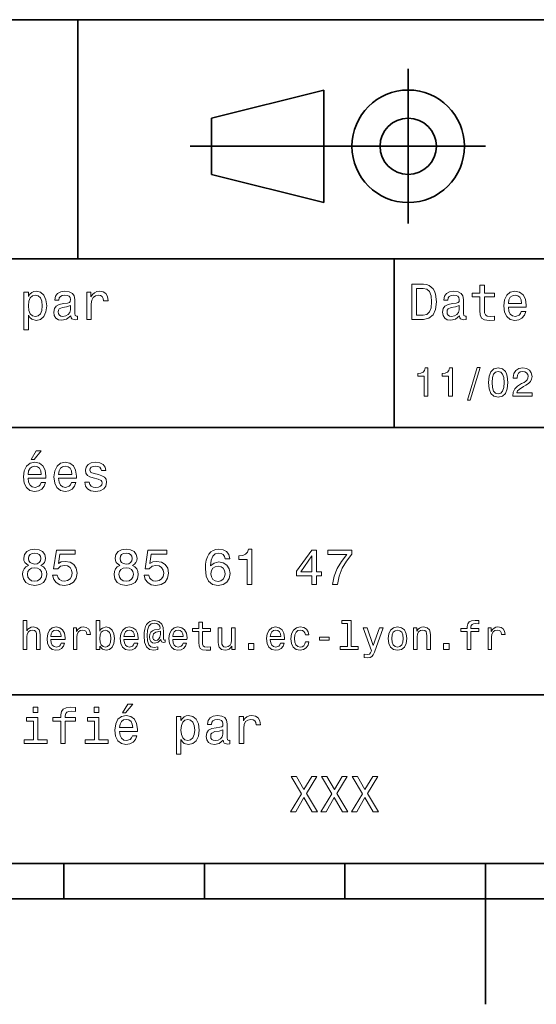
# Model space of a CAD drawing. Extents: x 0 to 297, y 0 to 210.
# Tile 3 of 8: x 115 to 152, y 0 to 70. Entities that reach past the tile are written whole.
import ezdxf

# ---------------------------------------------------------------- set-up
doc = ezdxf.new("R2010")
doc.units = 0

msp = doc.modelspace()

# ---------------------------------------------------------------- linework, layer by layer
at = {"color": 7, "lineweight": 35}
for p, q in [((97, 70), (287, 70)), ((127.5, 61), (148.5, 61)), ((97, 53), (162, 53)), ((97, 41), (162, 41)), ((97, 22), (162, 22)), ((10, 10), (287, 10)), ((97, 10), (287, 10)), ((98.5, 7.5), (198.5, 7.5))]:
    msp.add_line(p, q, dxfattribs=at)
at = {"color": 7, "lineweight": 35, "ltscale": 0.425}
msp.add_line((119.5, 53), (119.5, 70), dxfattribs=at)
at = {"color": 7, "lineweight": 35, "ltscale": 0.275}
msp.add_line((143, 55.5), (143, 66.5), dxfattribs=at)
at = {"color": 7, "lineweight": 35, "ltscale": 0.206155}
for p, q in [((129, 63), (137, 65)), ((137, 57), (129, 59))]:
    msp.add_line(p, q, dxfattribs=at)
at = {"color": 7, "lineweight": 35, "ltscale": 0.2}
msp.add_line((137, 65), (137, 57), dxfattribs=at)
at = {"color": 7, "lineweight": 35, "ltscale": 0.1}
msp.add_line((129, 59), (129, 63), dxfattribs=at)
at = {"color": 7, "lineweight": 35, "ltscale": 0.3}
msp.add_line((142, 41), (142, 53), dxfattribs=at)
at = {"color": 7, "lineweight": 35, "ltscale": 0.0625}
for p, q in [((118.5, 10), (118.5, 7.5)), ((128.5, 10), (128.5, 7.5)), ((138.5, 10), (138.5, 7.5))]:
    msp.add_line(p, q, dxfattribs=at)
at = {"color": 7, "lineweight": 35, "ltscale": 0.25}
msp.add_line((148.5, 10), (148.5, 0), dxfattribs=at)
at = {"color": 7, "lineweight": 13}
for points in [[(144.080688, 51.190563), (143.248566, 51.190563), (143.248566, 48.690563), (144.080688, 48.690563), (144.473343, 48.769814), (144.765137, 49.011169), (144.945251, 49.40382), (145.010086, 49.940563), (144.952454, 50.488113), (144.880402, 50.70425), (144.779541, 50.877163), (144.487747, 51.111313), (144.296829, 51.168949)], [(148.100861, 50.289986), (148.100861, 49.320965), (148.122482, 49.007565), (148.223343, 48.791428), (148.425079, 48.665348), (148.767288, 48.62212), (149.141937, 48.640129), (149.141937, 48.913906), (148.868149, 48.892292), (148.619598, 48.921112), (148.486313, 49.011169), (148.42868, 49.162464), (148.417862, 49.375), (148.417862, 50.289986), (149.141937, 50.289986), (149.141937, 50.560158), (148.417862, 50.560158), (148.417862, 51.125721), (148.100861, 51.125721), (148.100861, 50.560158), (147.553314, 50.560158), (147.553314, 50.289986)], [(115.986313, 50.326012), (115.986313, 50.625), (115.669312, 50.625), (115.669312, 47.941284), (115.986313, 47.941284), (115.986313, 48.98595), (116.097984, 48.816643), (116.22406, 48.704971), (116.541069, 48.62212), (116.843658, 48.690563), (117.081413, 48.895893), (117.236313, 49.2201), (117.293945, 49.659584), (117.236313, 50.095463), (117.081413, 50.41967), (116.843658, 50.621399), (116.541069, 50.693443), (116.368156, 50.671829), (116.220459, 50.603386), (116.094383, 50.488113)], [(116.48703, 48.9067), (116.274498, 48.953533), (116.119598, 49.097622), (116.022339, 49.331772), (115.989914, 49.659584), (116.022339, 49.983791), (116.119598, 50.217941), (116.274498, 50.358429), (116.48703, 50.408863), (116.681557, 50.358429), (116.836456, 50.21434), (116.933716, 49.98019), (116.969742, 49.659584), (116.933716, 49.335377), (116.836456, 49.097622), (116.681557, 48.953533)], [(119.005043, 48.942726), (119.005043, 48.931919), (119.023056, 48.809441), (119.077087, 48.722984), (119.304031, 48.654541), (119.480545, 48.683357), (119.480545, 48.928314), (119.4049, 48.917507), (119.304031, 48.96434), (119.286026, 49.108429), (119.286026, 50.109871), (119.242798, 50.365635), (119.116714, 50.54575), (118.896973, 50.65382), (118.587173, 50.693443), (118.284584, 50.650219), (118.061241, 50.52774), (117.920746, 50.336815), (117.873917, 50.084656), (117.873917, 50.063042), (118.158501, 50.063042), (118.183716, 50.21434), (118.26297, 50.322407), (118.392654, 50.387249), (118.57637, 50.412464), (118.752884, 50.394455), (118.878967, 50.34042), (118.954613, 50.246758), (118.979828, 50.117077), (118.965416, 49.965778), (118.907784, 49.890129), (118.763687, 49.854107), (118.493515, 49.825291), (118.183716, 49.760448), (117.963974, 49.645176), (117.834297, 49.465057), (117.79467, 49.19849), (117.830688, 48.960735), (117.942368, 48.784222), (118.122482, 48.67255), (118.37104, 48.632927), (118.706055, 48.708576)], [(120.143372, 48.690563), (120.460373, 48.690563), (120.460373, 49.796471), (120.492798, 50.063042), (120.590057, 50.253963), (120.748558, 50.369236), (120.961098, 50.408863), (121.119598, 50.383648), (121.238472, 50.3116), (121.310516, 50.189121), (121.335739, 50.023415), (121.656342, 50.023415), (121.613113, 50.315205), (121.49424, 50.524136), (121.296112, 50.650219), (121.02594, 50.693443), (120.842224, 50.664627), (120.683716, 50.592579), (120.543228, 50.4701), (120.431557, 50.304398), (120.431557, 50.625), (120.143372, 50.625)], [(144.055481, 50.891571), (144.329254, 50.837536), (144.516571, 50.671829), (144.628235, 50.376442), (144.664261, 49.940563), (144.624634, 49.519093), (144.51297, 49.223705), (144.322052, 49.047192), (144.055481, 48.989555), (143.583572, 48.989555), (143.583572, 50.891571)], [(146.656342, 48.942726), (146.656342, 48.931919), (146.674347, 48.809441), (146.728394, 48.722984), (146.955338, 48.654541), (147.131851, 48.683357), (147.131851, 48.928314), (147.056198, 48.917507), (146.955338, 48.96434), (146.937317, 49.108429), (146.937317, 50.109871), (146.894089, 50.365635), (146.768005, 50.54575), (146.548264, 50.65382), (146.23848, 50.693443), (145.935883, 50.650219), (145.71254, 50.52774), (145.572052, 50.336815), (145.525223, 50.084656), (145.525223, 50.063042), (145.809799, 50.063042), (145.835022, 50.21434), (145.914261, 50.322407), (146.043945, 50.387249), (146.227661, 50.412464), (146.404175, 50.394455), (146.530258, 50.34042), (146.605911, 50.246758), (146.631119, 50.117077), (146.616714, 49.965778), (146.559082, 49.890129), (146.414978, 49.854107), (146.144806, 49.825291), (145.835022, 49.760448), (145.61528, 49.645176), (145.485596, 49.465057), (145.445969, 49.19849), (145.481995, 48.960735), (145.593658, 48.784222), (145.773773, 48.67255), (146.022339, 48.632927), (146.357346, 48.708576)], [(150.121765, 49.565922), (151.389771, 49.565922), (151.393372, 49.713619), (151.335739, 50.127884), (151.177231, 50.437683), (150.925079, 50.625), (150.590057, 50.693443), (150.262253, 50.621399), (150.010086, 50.41967), (149.847977, 50.091862), (149.790344, 49.659584), (149.844376, 49.216499), (150.006485, 48.892292), (150.255051, 48.690563), (150.579254, 48.62212), (150.860229, 48.668949), (151.090775, 48.791428), (151.260086, 48.98595), (151.357346, 49.245319), (151.043945, 49.245319), (150.979111, 49.101227), (150.885452, 48.993156), (150.618881, 48.9067), (150.413544, 48.946327), (150.258652, 49.072407), (150.157776, 49.27774), (150.121765, 49.555115)], [(150.121765, 49.832493), (150.161377, 50.081055), (150.258652, 50.264771), (150.406342, 50.376442), (150.600861, 50.416069), (150.791794, 50.376442), (150.939484, 50.264771), (151.029541, 50.081055), (151.061966, 49.832493)], [(118.969025, 49.367798), (118.925797, 49.180477), (118.810516, 49.036385), (118.637611, 48.942726), (118.425072, 48.910305), (118.288185, 48.928314), (118.190926, 48.98595), (118.129684, 49.086815), (118.111671, 49.227306), (118.126083, 49.353386), (118.183716, 49.443443), (118.414268, 49.544312), (118.706055, 49.587536), (118.969025, 49.673992)], [(146.620316, 49.367798), (146.577087, 49.180477), (146.461823, 49.036385), (146.28891, 48.942726), (146.07637, 48.910305), (145.939484, 48.928314), (145.842224, 48.98595), (145.780975, 49.086815), (145.76297, 49.227306), (145.777374, 49.353386), (145.835022, 49.443443), (146.065567, 49.544312), (146.357346, 49.587536), (146.620316, 49.673992)], [(144.14122, 43.224785), (144.403458, 43.224785), (144.403458, 45.239193), (144.207504, 45.239193), (144.155624, 45.0634), (144.05188, 44.945248), (143.893372, 44.876083), (143.674362, 44.853027), (143.674362, 44.648415), (144.14122, 44.648415)], [(145.876083, 43.224785), (146.138336, 43.224785), (146.138336, 45.239193), (145.942368, 45.239193), (145.890488, 45.0634), (145.786743, 44.945248), (145.62825, 44.876083), (145.409225, 44.853027), (145.409225, 44.648415), (145.876083, 44.648415)], [(147.213257, 42.956772), (147.412109, 42.956772), (148.109512, 45.279541), (147.907791, 45.279541)], [(148.703171, 44.201729), (148.746399, 43.749279), (148.881851, 43.426514), (149.097992, 43.230549), (149.397705, 43.167149), (149.694534, 43.230549), (149.910675, 43.426514), (150.043228, 43.749279), (150.08934, 44.201729), (150.043228, 44.651299), (149.98848, 44.829971), (149.910675, 44.976948), (149.694534, 45.172913), (149.397705, 45.239193), (149.097992, 45.172913), (148.881851, 44.974064), (148.746399, 44.651299)], [(148.979828, 44.201729), (149.002884, 44.550434), (149.074936, 44.801155), (149.20462, 44.948128), (149.397705, 45), (149.587906, 44.948128), (149.71759, 44.801155), (149.789627, 44.550434), (149.812683, 44.201729), (149.789627, 43.850143), (149.71759, 43.599426), (149.587906, 43.45245), (149.397705, 43.403458), (149.20462, 43.45245), (149.074936, 43.599426), (149.002884, 43.850143)], [(150.429398, 43.224785), (151.804047, 43.224785), (151.804047, 43.472622), (150.71759, 43.472622), (150.778107, 43.60807), (150.881851, 43.720463), (151.201736, 43.925072), (151.371765, 44.011528), (151.561966, 44.135448), (151.697418, 44.279541), (151.775223, 44.44957), (151.804047, 44.642651), (151.755051, 44.884727), (151.619598, 45.074928), (151.412109, 45.195965), (151.144104, 45.239193), (150.867447, 45.190201), (150.657059, 45.054756), (150.521622, 44.838619), (150.47551, 44.553314), (150.47551, 44.51297), (150.737762, 44.51297), (150.737762, 44.536022), (150.763687, 44.731991), (150.841507, 44.876083), (150.965424, 44.9683), (151.129684, 45), (151.296829, 44.971184), (151.420746, 44.899136), (151.50145, 44.786743), (151.530258, 44.645535), (151.510086, 44.51297), (151.455338, 44.400578), (151.363113, 44.302593), (151.236313, 44.216141), (151.066284, 44.12392), (150.783859, 43.945248), (150.585022, 43.755043), (150.466858, 43.524498), (150.429398, 43.233429)], [(116.184441, 38.728386), (116.396973, 38.728386), (116.897697, 39.340778), (116.54467, 39.340778)], [(115.964699, 37.406338), (117.232712, 37.406338), (117.236313, 37.554035), (117.178673, 37.9683), (117.020172, 38.278099), (116.768013, 38.465416), (116.432999, 38.533859), (116.105186, 38.461815), (115.853027, 38.260086), (115.690918, 37.932278), (115.633286, 37.5), (115.687317, 37.056915), (115.849426, 36.732708), (116.097984, 36.530979), (116.422188, 36.462536), (116.703171, 36.509365), (116.933716, 36.631844), (117.103027, 36.826366), (117.200287, 37.085735), (116.886887, 37.085735), (116.822044, 36.941643), (116.728386, 36.833572), (116.461815, 36.747116), (116.256485, 36.786743), (116.101585, 36.912823), (116.000717, 37.118156), (115.964699, 37.395531)], [(118.133286, 37.406338), (119.401299, 37.406338), (119.4049, 37.554035), (119.34726, 37.9683), (119.188766, 38.278099), (118.9366, 38.465416), (118.601585, 38.533859), (118.273773, 38.461815), (118.021614, 38.260086), (117.859512, 37.932278), (117.801872, 37.5), (117.855911, 37.056915), (118.018013, 36.732708), (118.266571, 36.530979), (118.590775, 36.462536), (118.871758, 36.509365), (119.10231, 36.631844), (119.271614, 36.826366), (119.368881, 37.085735), (119.055481, 37.085735), (118.990631, 36.941643), (118.896973, 36.833572), (118.630402, 36.747116), (118.425072, 36.786743), (118.270172, 36.912823), (118.169312, 37.118156), (118.133286, 37.395531)], [(120.971901, 37.658501), (120.66571, 37.730545), (120.438766, 37.8134), (120.363113, 37.982708), (120.384727, 38.101585), (120.460373, 38.188038), (120.582855, 38.242073), (120.759369, 38.263687), (120.92868, 38.242073), (121.061966, 38.177231), (121.148415, 38.079971), (121.184441, 37.950287), (121.49424, 37.950287), (121.49424, 37.957493), (121.440201, 38.191643), (121.292511, 38.375359), (121.061966, 38.490635), (120.759369, 38.533859), (120.453171, 38.490635), (120.229828, 38.371758), (120.08934, 38.195244), (120.046112, 37.971901), (120.078529, 37.755764), (120.179398, 37.604465), (120.3451, 37.496399), (120.586456, 37.42075), (120.939484, 37.334293), (121.155624, 37.244236), (121.213257, 37.172188), (121.234871, 37.064121), (121.202454, 36.930836), (121.115997, 36.829971), (120.97551, 36.765129), (120.788185, 36.743515), (120.590057, 36.765129), (120.445969, 36.840778), (120.348709, 36.963257), (120.309082, 37.132565), (120.002884, 37.132565), (120.053314, 36.844379), (120.201012, 36.635445), (120.435158, 36.509365), (120.759369, 36.462536), (121.097984, 36.509365), (121.346542, 36.635445), (121.497841, 36.837173), (121.551872, 37.100143), (121.512253, 37.327087), (121.400574, 37.481987), (121.216858, 37.582851)], [(115.964699, 37.672909), (116.004318, 37.921471), (116.101585, 38.105186), (116.249283, 38.216858), (116.443802, 38.256485), (116.634727, 38.216858), (116.782425, 38.105186), (116.872482, 37.921471), (116.9049, 37.672909)], [(118.133286, 37.672909), (118.172913, 37.921471), (118.270172, 38.105186), (118.41787, 38.216858), (118.612396, 38.256485), (118.803314, 38.216858), (118.951012, 38.105186), (119.041069, 37.921471), (119.073486, 37.672909)], [(115.986313, 31.197405), (115.802597, 31.09654), (115.676514, 30.956051), (115.59726, 30.779539), (115.572044, 30.567001), (115.629684, 30.246397), (115.795387, 29.997837), (116.065559, 29.839336), (116.432999, 29.778097), (116.796829, 29.839336), (117.067001, 29.997837), (117.232712, 30.246397), (117.293945, 30.567001), (117.265129, 30.779539), (117.189484, 30.956051), (117.059799, 31.09654), (116.879684, 31.197405), (117.023773, 31.283861), (117.124641, 31.402737), (117.185883, 31.546829), (117.207489, 31.723343), (117.149857, 31.979107), (116.998558, 32.184437), (116.753601, 32.317722), (116.432999, 32.368156), (116.108788, 32.317722), (115.863831, 32.184437), (115.708939, 31.979107), (115.6549, 31.723343), (115.672913, 31.546829), (115.734146, 31.402737)], [(117.708214, 30.502161), (117.78746, 30.206772), (117.963974, 29.976225), (118.223343, 29.832132), (118.554756, 29.778097), (118.918587, 29.842939), (119.203171, 30.019451), (119.383286, 30.300432), (119.451729, 30.660662), (119.390488, 30.995676), (119.217583, 31.258644), (118.947403, 31.427954), (118.597984, 31.489193), (118.327812, 31.445965), (118.118881, 31.327089), (118.219742, 32.000721), (119.314842, 32.000721), (119.314842, 32.296108), (117.978386, 32.296108), (117.780258, 30.970461), (118.068443, 30.970461), (118.277374, 31.139769), (118.543945, 31.201008), (118.774498, 31.161383), (118.951012, 31.046108), (119.062683, 30.869596), (119.10231, 30.642651), (119.062683, 30.415705), (118.947403, 30.239193), (118.770897, 30.127522), (118.543945, 30.087896), (118.353027, 30.113111), (118.20533, 30.195965), (118.09726, 30.325647), (118.043228, 30.502161)], [(122.492081, 31.197405), (122.308357, 31.09654), (122.182281, 30.956051), (122.103027, 30.779539), (122.077812, 30.567001), (122.135452, 30.246397), (122.301155, 29.997837), (122.571327, 29.839336), (122.938766, 29.778097), (123.302597, 29.839336), (123.572769, 29.997837), (123.73848, 30.246397), (123.799713, 30.567001), (123.770897, 30.779539), (123.695251, 30.956051), (123.565567, 31.09654), (123.385452, 31.197405), (123.529541, 31.283861), (123.630402, 31.402737), (123.691643, 31.546829), (123.713257, 31.723343), (123.655624, 31.979107), (123.504326, 32.184437), (123.259369, 32.317722), (122.938766, 32.368156), (122.614555, 32.317722), (122.369598, 32.184437), (122.214699, 31.979107), (122.160667, 31.723343), (122.17868, 31.546829), (122.239914, 31.402737)], [(124.213982, 30.502161), (124.293228, 30.206772), (124.469742, 29.976225), (124.729111, 29.832132), (125.060524, 29.778097), (125.424355, 29.842939), (125.708939, 30.019451), (125.889053, 30.300432), (125.957497, 30.660662), (125.896255, 30.995676), (125.723343, 31.258644), (125.453171, 31.427954), (125.103752, 31.489193), (124.833572, 31.445965), (124.624641, 31.327089), (124.72551, 32.000721), (125.82061, 32.000721), (125.82061, 32.296108), (124.484154, 32.296108), (124.286026, 30.970461), (124.574211, 30.970461), (124.783142, 31.139769), (125.049713, 31.201008), (125.280258, 31.161383), (125.456772, 31.046108), (125.568451, 30.869596), (125.60807, 30.642651), (125.568451, 30.415705), (125.453171, 30.239193), (125.276657, 30.127522), (125.049713, 30.087896), (124.858795, 30.113111), (124.711098, 30.195965), (124.603027, 30.325647), (124.548996, 30.502161)], [(130.309082, 31.676512), (130.240631, 31.9683), (130.082138, 32.184437), (129.837189, 32.321323), (129.520172, 32.368156), (129.307648, 32.342937), (129.123932, 32.274494), (128.961823, 32.162823), (128.824936, 32.004322), (128.716858, 31.806194), (128.637619, 31.56484), (128.587189, 31.280258), (128.572769, 30.959654), (128.630402, 30.448126), (128.806915, 30.077089), (129.091507, 29.853746), (129.48056, 29.778097), (129.829971, 29.842939), (130.096542, 30.012247), (130.269455, 30.278818), (130.330688, 30.617435), (130.269455, 30.959654), (130.10376, 31.222622), (129.847992, 31.388329), (129.530991, 31.445965), (129.188766, 31.373919), (128.932999, 31.168587), (128.98703, 31.56484), (129.10231, 31.849422), (129.278824, 32.01873), (129.523773, 32.076366), (129.703888, 32.04755), (129.84079, 31.971901), (129.930847, 31.845821), (129.977676, 31.676512)], [(131.548279, 29.850143), (131.876083, 29.850143), (131.876083, 32.368156), (131.631134, 32.368156), (131.566284, 32.148415), (131.4366, 32.000721), (131.23848, 31.914265), (130.964706, 31.885447), (130.964706, 31.629683), (131.548279, 31.629683)], [(136.148422, 29.850143), (136.472626, 29.850143), (136.472626, 30.46974), (136.829254, 30.46974), (136.829254, 30.757925), (136.472626, 30.757925), (136.472626, 32.296108), (136.144821, 32.296108), (135.049713, 30.786743), (135.049713, 30.46974), (136.148422, 30.46974)], [(137.618164, 29.850143), (137.981995, 29.850143), (138.100861, 30.444523), (138.309799, 30.999279), (138.605194, 31.514408), (138.990631, 31.997118), (138.990631, 32.296108), (137.27594, 32.296108), (137.27594, 31.9683), (138.644806, 31.9683), (138.248566, 31.481987), (137.94957, 30.974062), (137.740631, 30.433718)], [(115.997116, 31.694523), (116.02594, 31.853025), (116.112396, 31.975504), (116.249283, 32.051151), (116.432999, 32.079971), (116.613113, 32.051151), (116.75, 31.975504), (116.836456, 31.853025), (116.868874, 31.694523), (116.836456, 31.532419), (116.75, 31.40634), (116.613113, 31.323486), (116.432999, 31.298271), (116.249283, 31.327089), (116.112396, 31.40634), (116.02594, 31.532419)], [(122.502884, 31.694523), (122.5317, 31.853025), (122.618156, 31.975504), (122.755043, 32.051151), (122.938766, 32.079971), (123.118881, 32.051151), (123.255768, 31.975504), (123.342224, 31.853025), (123.374641, 31.694523), (123.342224, 31.532419), (123.255768, 31.40634), (123.118881, 31.323486), (122.938766, 31.298271), (122.755043, 31.327089), (122.618156, 31.40634), (122.5317, 31.532419)], [(135.35231, 30.757925), (136.148422, 31.878241), (136.148422, 30.757925)], [(115.91787, 30.574207), (115.950287, 30.765129), (116.054756, 30.909222), (116.216858, 31.002882), (116.432999, 31.035301), (116.645531, 31.002882), (116.807632, 30.909222), (116.912102, 30.765129), (116.948128, 30.574207), (116.912102, 30.368876), (116.807632, 30.213976), (116.645531, 30.113111), (116.432999, 30.08069), (116.216858, 30.113111), (116.054756, 30.213976), (115.950287, 30.368876)], [(122.42363, 30.574207), (122.456055, 30.765129), (122.560524, 30.909222), (122.722626, 31.002882), (122.938766, 31.035301), (123.151299, 31.002882), (123.3134, 30.909222), (123.41787, 30.765129), (123.453896, 30.574207), (123.41787, 30.368876), (123.3134, 30.213976), (123.151299, 30.113111), (122.938766, 30.08069), (122.722626, 30.113111), (122.560524, 30.213976), (122.456055, 30.368876)], [(129.981277, 30.613832), (129.94165, 30.386887), (129.84079, 30.213976), (129.67868, 30.098703), (129.476944, 30.062679), (129.26442, 30.098703), (129.10231, 30.210375), (128.997849, 30.383286), (128.965424, 30.610229), (129.00145, 30.833572), (129.10231, 31.002882), (129.268021, 31.11095), (129.491364, 31.150576), (129.685883, 31.11095), (129.84079, 31.006483), (129.94165, 30.837175)], [(115.619598, 25.224785), (115.873199, 25.224785), (115.873199, 26.118156), (115.899132, 26.322767), (115.982712, 26.472624), (116.112389, 26.564842), (116.285301, 26.599424), (116.42363, 26.570606), (116.510086, 26.492796), (116.553314, 26.363113), (116.567719, 26.190203), (116.567719, 25.224785), (116.82132, 25.224785), (116.82132, 26.242077), (116.809799, 26.446688), (116.757919, 26.616716), (116.587891, 26.772335), (116.322769, 26.827091), (116.178673, 26.806917), (116.054756, 26.752163), (115.951004, 26.665707), (115.873199, 26.547552), (115.873199, 27.293949), (115.619598, 27.293949)], [(117.57637, 25.925074), (118.590775, 25.925074), (118.593658, 26.043228), (118.547546, 26.374641), (118.420746, 26.622478), (118.219017, 26.772335), (117.951004, 26.827091), (117.688759, 26.769453), (117.48703, 26.60807), (117.357346, 26.345821), (117.311234, 26), (117.354462, 25.645535), (117.484146, 25.386168), (117.682999, 25.224785), (117.94236, 25.170031), (118.167145, 25.207495), (118.351585, 25.305477), (118.48703, 25.461096), (118.564842, 25.668589), (118.314117, 25.668589), (118.262245, 25.553314), (118.187317, 25.46686), (117.97406, 25.397696), (117.809799, 25.429396), (117.685883, 25.53026), (117.605186, 25.694525), (117.57637, 25.916428)], [(117.57637, 26.138329), (117.60807, 26.337177), (117.685883, 26.48415), (117.804031, 26.573488), (117.959656, 26.605188), (118.112389, 26.573488), (118.230545, 26.48415), (118.302597, 26.337177), (118.328529, 26.138329)], [(119.184433, 25.224785), (119.438042, 25.224785), (119.438042, 26.10951), (119.463974, 26.322767), (119.541786, 26.475506), (119.668587, 26.567724), (119.838615, 26.599424), (119.965416, 26.579252), (120.060516, 26.521614), (120.118156, 26.423632), (120.138329, 26.291067), (120.394814, 26.291067), (120.360229, 26.524496), (120.265129, 26.691643), (120.106628, 26.792507), (119.890488, 26.827091), (119.743515, 26.804035), (119.616714, 26.746399), (119.504318, 26.648417), (119.414986, 26.515852), (119.414986, 26.772335), (119.184433, 26.772335)], [(121.0634, 25.463978), (121.250717, 25.242075), (121.507202, 25.170031), (121.749283, 25.224785), (121.942368, 25.38905), (122.0634, 25.651299), (122.109512, 26), (122.0634, 26.348703), (121.939484, 26.60807), (121.749283, 26.769453), (121.507202, 26.827091), (121.253601, 26.752163), (121.149857, 26.659943), (121.0634, 26.536024), (121.0634, 27.293949), (120.809799, 27.293949), (120.809799, 25.224785), (121.0634, 25.224785)], [(122.780983, 25.925074), (123.795387, 25.925074), (123.798271, 26.043228), (123.752167, 26.374641), (123.625359, 26.622478), (123.42363, 26.772335), (123.155624, 26.827091), (122.893372, 26.769453), (122.691643, 26.60807), (122.561958, 26.345821), (122.515854, 26), (122.559082, 25.645535), (122.688759, 25.386168), (122.887611, 25.224785), (123.146973, 25.170031), (123.371758, 25.207495), (123.556198, 25.305477), (123.691643, 25.461096), (123.769455, 25.668589), (123.51873, 25.668589), (123.466858, 25.553314), (123.39193, 25.46686), (123.178673, 25.397696), (123.014412, 25.429396), (122.890488, 25.53026), (122.809799, 25.694525), (122.780983, 25.916428)], [(122.780983, 26.138329), (122.812683, 26.337177), (122.890488, 26.48415), (123.008644, 26.573488), (123.164268, 26.605188), (123.317001, 26.573488), (123.435158, 26.48415), (123.507202, 26.337177), (123.533142, 26.138329)], [(125.708939, 25.734871), (125.708939, 25.902018), (125.662827, 25.893373), (125.60807, 25.913546), (125.590782, 25.974064), (125.590782, 26.446688), (125.567726, 26.780981), (125.47551, 27.02882), (125.259369, 27.213257), (124.956772, 27.279539), (124.780983, 27.262249), (124.631126, 27.210375), (124.501442, 27.12392), (124.397697, 27.002882), (124.317001, 26.850145), (124.259369, 26.662825), (124.224785, 26.438042), (124.213257, 26.184439), (124.253601, 25.737753), (124.383286, 25.42075), (124.599426, 25.230549), (124.907784, 25.170031), (125.190201, 25.216139), (125.190201, 25.406342), (124.942368, 25.360231), (124.703171, 25.409224), (124.54467, 25.567724), (124.458214, 25.835735), (124.432281, 26.224785), (124.461098, 26.605188), (124.559082, 26.876081), (124.717583, 27.040346), (124.948128, 27.095102), (125.123917, 27.063402), (125.253601, 26.988474), (125.334297, 26.876081), (125.363113, 26.746399), (125.331413, 26.682999), (125.244957, 26.654179), (124.96254, 26.610952), (124.806915, 26.547552), (124.694527, 26.449568), (124.628242, 26.314121), (124.60807, 26.135448), (124.634003, 25.942364), (124.706055, 25.798271), (124.824211, 25.708935), (124.979828, 25.680117), (125.207497, 25.740635), (125.400574, 25.930836), (125.400574, 25.913546), (125.446686, 25.760807), (125.605186, 25.714699)], [(126.250725, 25.925074), (127.265129, 25.925074), (127.268013, 26.043228), (127.221909, 26.374641), (127.0951, 26.622478), (126.893372, 26.772335), (126.625366, 26.827091), (126.363113, 26.769453), (126.161385, 26.60807), (126.0317, 26.345821), (125.985596, 26), (126.028824, 25.645535), (126.158501, 25.386168), (126.357353, 25.224785), (126.616714, 25.170031), (126.841499, 25.207495), (127.02594, 25.305477), (127.161385, 25.461096), (127.239197, 25.668589), (126.988472, 25.668589), (126.9366, 25.553314), (126.861671, 25.46686), (126.648415, 25.397696), (126.484154, 25.429396), (126.360229, 25.53026), (126.279541, 25.694525), (126.250725, 25.916428)], [(126.250725, 26.138329), (126.282425, 26.337177), (126.360229, 26.48415), (126.478386, 26.573488), (126.63401, 26.605188), (126.786743, 26.573488), (126.9049, 26.48415), (126.976944, 26.337177), (127.002884, 26.138329)], [(128.103745, 26.504324), (128.103745, 25.729107), (128.121033, 25.478388), (128.201736, 25.305477), (128.363113, 25.204613), (128.636887, 25.170031), (128.9366, 25.184439), (128.9366, 25.40346), (128.717575, 25.386168), (128.518738, 25.409224), (128.412109, 25.48127), (128.365997, 25.602306), (128.357346, 25.772335), (128.357346, 26.504324), (128.9366, 26.504324), (128.9366, 26.720463), (128.357346, 26.720463), (128.357346, 27.172913), (128.103745, 27.172913), (128.103745, 26.720463), (127.66571, 26.720463), (127.66571, 26.504324)], [(130.69165, 26.772335), (130.438049, 26.772335), (130.438049, 25.878963), (130.409225, 25.671471), (130.325653, 25.521614), (130.195969, 25.429396), (130.02594, 25.400578), (129.890488, 25.423632), (129.804031, 25.492796), (129.755051, 25.610952), (129.743515, 25.778099), (129.743515, 26.772335), (129.489914, 26.772335), (129.489914, 25.755045), (129.498566, 25.550434), (129.553314, 25.380404), (129.720459, 25.224785), (129.98848, 25.170031), (130.132568, 25.190203), (130.256485, 25.242075), (130.363113, 25.331413), (130.44957, 25.461096), (130.44957, 25.224785), (130.69165, 25.224785)], [(133.190201, 25.925074), (134.20462, 25.925074), (134.207489, 26.043228), (134.161392, 26.374641), (134.034592, 26.622478), (133.832855, 26.772335), (133.56485, 26.827091), (133.302597, 26.769453), (133.100861, 26.60807), (132.971191, 26.345821), (132.925079, 26), (132.968307, 25.645535), (133.097992, 25.386168), (133.296829, 25.224785), (133.556198, 25.170031), (133.780975, 25.207495), (133.965424, 25.305477), (134.100861, 25.461096), (134.17868, 25.668589), (133.927963, 25.668589), (133.876083, 25.553314), (133.801147, 25.46686), (133.587906, 25.397696), (133.42363, 25.429396), (133.299713, 25.53026), (133.219025, 25.694525), (133.190201, 25.916428)], [(133.190201, 26.138329), (133.221909, 26.337177), (133.299713, 26.48415), (133.417877, 26.573488), (133.573486, 26.605188), (133.726227, 26.573488), (133.844391, 26.48415), (133.916428, 26.337177), (133.942368, 26.138329)], [(135.688766, 26.259367), (135.939484, 26.259367), (135.887604, 26.489914), (135.763702, 26.671471), (135.570618, 26.783863), (135.319885, 26.827091), (135.043228, 26.769453), (134.832855, 26.60807), (134.700287, 26.345821), (134.654175, 25.994238), (134.697418, 25.645535), (134.827087, 25.386168), (135.031708, 25.224785), (135.311249, 25.170031), (135.559082, 25.213257), (135.752167, 25.334295), (135.884735, 25.524496), (135.942368, 25.778099), (135.700287, 25.778099), (135.657074, 25.616716), (135.57637, 25.495678), (135.461105, 25.42075), (135.319885, 25.397696), (135.144104, 25.43516), (135.017303, 25.550434), (134.939484, 25.737753), (134.913544, 26.002882), (134.939484, 26.262249), (135.020172, 26.449568), (135.149857, 26.564842), (135.319885, 26.605188), (135.469742, 26.579252), (135.582138, 26.51297), (135.657074, 26.40346)], [(138.677246, 27.080692), (138.677246, 25.438042), (138.155624, 25.438042), (138.155624, 25.224785), (139.44957, 25.224785), (139.44957, 25.438042), (138.930847, 25.438042), (138.930847, 27.293949), (138.279541, 27.293949), (138.279541, 27.080692)], [(140.948135, 26.772335), (140.504333, 25.49856), (140.069168, 26.772335), (139.792511, 26.772335), (140.380402, 25.13833), (140.328537, 24.994238), (140.247849, 24.896255), (140.112396, 24.864553), (139.878967, 24.893373), (139.878967, 24.648417), (140.123932, 24.62536), (140.299713, 24.648417), (140.423645, 24.720463), (140.51297, 24.844381), (140.59079, 25.025938), (141.219025, 26.772335)], [(141.567734, 25.99712), (141.613831, 25.645535), (141.746399, 25.386168), (141.956787, 25.224785), (142.239197, 25.170031), (142.518738, 25.224785), (142.729111, 25.383286), (142.861679, 25.642653), (142.910675, 25.99712), (142.861679, 26.348703), (142.729111, 26.610952), (142.518738, 26.769453), (142.239197, 26.827091), (141.956787, 26.769453), (141.746399, 26.60807), (141.613831, 26.348703)], [(141.827087, 26), (141.853027, 26.259367), (141.933716, 26.446688), (142.063416, 26.56196), (142.239197, 26.602306), (142.412109, 26.56196), (142.541794, 26.449568), (142.622482, 26.259367), (142.651306, 26), (142.622482, 25.737753), (142.541794, 25.547552), (142.412109, 25.432278), (142.239197, 25.394814), (142.063416, 25.432278), (141.933716, 25.547552), (141.853027, 25.737753)], [(143.377533, 25.224785), (143.631134, 25.224785), (143.631134, 26.118156), (143.657074, 26.322767), (143.740646, 26.472624), (143.870331, 26.564842), (144.043243, 26.599424), (144.181564, 26.570606), (144.268021, 26.492796), (144.311249, 26.363113), (144.325653, 26.190203), (144.325653, 25.224785), (144.579254, 25.224785), (144.579254, 26.242077), (144.567734, 26.446688), (144.515854, 26.616716), (144.345825, 26.772335), (144.080704, 26.827091), (143.933731, 26.806917), (143.809814, 26.752163), (143.703186, 26.659943), (143.619598, 26.536024), (143.619598, 26.772335), (143.377533, 26.772335)], [(147.198853, 26.504324), (147.198853, 25.224785), (147.452454, 25.224785), (147.452454, 26.504324), (148.028824, 26.504324), (148.028824, 26.720463), (147.452454, 26.720463), (147.452454, 26.815563), (147.472626, 26.930836), (147.53891, 27.008646), (147.651306, 27.054756), (147.812683, 27.072046), (148.028824, 27.06052), (148.028824, 27.279539), (147.755051, 27.293949), (147.507217, 27.268013), (147.334305, 27.190203), (147.23056, 27.054756), (147.198853, 26.861671), (147.198853, 26.720463), (146.734879, 26.720463), (146.734879, 26.504324)], [(148.677246, 25.224785), (148.930847, 25.224785), (148.930847, 26.10951), (148.956787, 26.322767), (149.034592, 26.475506), (149.161392, 26.567724), (149.331421, 26.599424), (149.458221, 26.579252), (149.553314, 26.521614), (149.610962, 26.423632), (149.631134, 26.291067), (149.887619, 26.291067), (149.853027, 26.524496), (149.757935, 26.691643), (149.599426, 26.792507), (149.383301, 26.827091), (149.236328, 26.804035), (149.109528, 26.746399), (148.997131, 26.648417), (148.907791, 26.515852), (148.907791, 26.772335), (148.677246, 26.772335)], [(121.850143, 26), (121.821327, 25.740635), (121.743515, 25.550434), (121.619598, 25.43516), (121.463974, 25.397696), (121.293945, 25.43516), (121.170029, 25.550434), (121.092216, 25.737753), (121.066284, 26), (121.092216, 26.259367), (121.170029, 26.446688), (121.293945, 26.559078), (121.463974, 26.599424), (121.619598, 26.559078), (121.743515, 26.443806), (121.821327, 26.256485)], [(125.374641, 26.279539), (125.345825, 26.100866), (125.273773, 25.974064), (125.164268, 25.896255), (125.034584, 25.873199), (124.945244, 25.887609), (124.881844, 25.939482), (124.841499, 26.025938), (124.829971, 26.146975), (124.878967, 26.345821), (125.046112, 26.449568), (125.374641, 26.53026)], [(136.685883, 25.884727), (137.383286, 25.884727), (137.383286, 26.112392), (136.685883, 26.112392)], [(131.631134, 25.224785), (132.028824, 25.224785), (132.028824, 25.654181), (131.631134, 25.654181)], [(145.510101, 25.224785), (145.907791, 25.224785), (145.907791, 25.654181), (145.510101, 25.654181)], [(116.667145, 21.117435), (116.33213, 21.117435), (116.33213, 20.757204), (116.667145, 20.757204)], [(118.295387, 20.130404), (118.295387, 18.530979), (118.612396, 18.530979), (118.612396, 20.130404), (119.332855, 20.130404), (119.332855, 20.400576), (118.612396, 20.400576), (118.612396, 20.519451), (118.637611, 20.663544), (118.720459, 20.760807), (118.860954, 20.818443), (119.062683, 20.840057), (119.332855, 20.825647), (119.332855, 21.099422), (118.990631, 21.117435), (118.680832, 21.085014), (118.464699, 20.987751), (118.335014, 20.818443), (118.295387, 20.577089), (118.295387, 20.400576), (117.715424, 20.400576), (117.715424, 20.130404)], [(121.004326, 21.117435), (120.669312, 21.117435), (120.669312, 20.757204), (121.004326, 20.757204)], [(122.690201, 20.728386), (122.90274, 20.728386), (123.403458, 21.340778), (123.05043, 21.340778)], [(116.656342, 18.79755), (116.656342, 20.400576), (115.842216, 20.400576), (115.842216, 20.130404), (116.33934, 20.130404), (116.33934, 18.79755), (115.690918, 18.79755), (115.690918, 18.530979), (117.311958, 18.530979), (117.311958, 18.79755)], [(120.993515, 18.79755), (120.993515, 20.400576), (120.179398, 20.400576), (120.179398, 20.130404), (120.676514, 20.130404), (120.676514, 18.79755), (120.028099, 18.79755), (120.028099, 18.530979), (121.649139, 18.530979), (121.649139, 18.79755)], [(122.470459, 19.40634), (123.73848, 19.40634), (123.742081, 19.554033), (123.684441, 19.9683), (123.52594, 20.278097), (123.273773, 20.465418), (122.938766, 20.533861), (122.610954, 20.461815), (122.358795, 20.260086), (122.196686, 19.932276), (122.139053, 19.5), (122.193085, 19.056915), (122.355194, 18.732708), (122.603745, 18.530979), (122.927956, 18.462536), (123.208939, 18.509365), (123.439484, 18.631844), (123.608795, 18.826368), (123.706055, 19.085733), (123.392654, 19.085733), (123.327812, 18.941643), (123.234154, 18.833572), (122.967583, 18.747118), (122.762253, 18.786743), (122.607353, 18.912823), (122.506485, 19.118155), (122.470459, 19.395533)], [(126.829254, 20.166426), (126.829254, 20.465418), (126.512253, 20.465418), (126.512253, 17.7817), (126.829254, 17.7817), (126.829254, 18.826368), (126.940926, 18.657061), (127.067009, 18.545389), (127.38401, 18.462536), (127.6866, 18.530979), (127.924355, 18.736311), (128.079254, 19.060518), (128.136887, 19.5), (128.079254, 19.935879), (127.924355, 20.260086), (127.6866, 20.461815), (127.38401, 20.533861), (127.211098, 20.512247), (127.0634, 20.443804), (126.937325, 20.328529)], [(129.847992, 18.78314), (129.847992, 18.772333), (129.865997, 18.649855), (129.920029, 18.5634), (130.146973, 18.494957), (130.323486, 18.523775), (130.323486, 18.768732), (130.247849, 18.757925), (130.146973, 18.804754), (130.128967, 18.948847), (130.128967, 19.950287), (130.085739, 20.206051), (129.959656, 20.386166), (129.739914, 20.494236), (129.430115, 20.533861), (129.127533, 20.490633), (128.904175, 20.368155), (128.763687, 20.177233), (128.716858, 19.925072), (128.716858, 19.903458), (129.00145, 19.903458), (129.026657, 20.054754), (129.105911, 20.162823), (129.235596, 20.227665), (129.419312, 20.252882), (129.595825, 20.234869), (129.721909, 20.180836), (129.797562, 20.087175), (129.822769, 19.957493), (129.808365, 19.806194), (129.750732, 19.730547), (129.606628, 19.694523), (129.336456, 19.665705), (129.026657, 19.600864), (128.806915, 19.48559), (128.677246, 19.305475), (128.637619, 19.038904), (128.67363, 18.801151), (128.785309, 18.62464), (128.965424, 18.512968), (129.213989, 18.473343), (129.548996, 18.54899)], [(130.986313, 18.530979), (131.303314, 18.530979), (131.303314, 19.636887), (131.335739, 19.903458), (131.432999, 20.094379), (131.591507, 20.209654), (131.804047, 20.249279), (131.96254, 20.224062), (132.081421, 20.152016), (132.153473, 20.029537), (132.17868, 19.863832), (132.499283, 19.863832), (132.456055, 20.155619), (132.337189, 20.364553), (132.139053, 20.490633), (131.868881, 20.533861), (131.685165, 20.505043), (131.526657, 20.432997), (131.386169, 20.310518), (131.274506, 20.144812), (131.274506, 20.465418), (130.986313, 20.465418)], [(122.470459, 19.672911), (122.510086, 19.921469), (122.607353, 20.105186), (122.755043, 20.216858), (122.94957, 20.256483), (123.140488, 20.216858), (123.288185, 20.105186), (123.378242, 19.921469), (123.410667, 19.672911)], [(127.329971, 18.747118), (127.117439, 18.793947), (126.96254, 18.93804), (126.86528, 19.17219), (126.832855, 19.5), (126.86528, 19.824207), (126.96254, 20.058357), (127.117439, 20.198847), (127.329971, 20.249279), (127.524498, 20.198847), (127.679398, 20.054754), (127.776657, 19.820604), (127.812683, 19.5), (127.776657, 19.175793), (127.679398, 18.93804), (127.524498, 18.793947)], [(129.811966, 19.208212), (129.768738, 19.020893), (129.653458, 18.876801), (129.48056, 18.78314), (129.268021, 18.750719), (129.131134, 18.768732), (129.033875, 18.826368), (128.972626, 18.927233), (128.95462, 19.067722), (128.969025, 19.193804), (129.026657, 19.283861), (129.257202, 19.384726), (129.548996, 19.427954), (129.811966, 19.514408)], [(134.623917, 13.690562), (135.002151, 13.690562), (135.574921, 14.70281), (136.158493, 13.690562), (136.540344, 13.690562), (135.758636, 14.976585), (136.500717, 16.194164), (136.136887, 16.194164), (135.585724, 15.268372), (135.04538, 16.194164), (134.667145, 16.194164), (135.405609, 14.972983)], [(136.792496, 13.690562), (137.170746, 13.690562), (137.743515, 14.70281), (138.327087, 13.690562), (138.708923, 13.690562), (137.927231, 14.976585), (138.669312, 16.194164), (138.305466, 16.194164), (137.754318, 15.268372), (137.213974, 16.194164), (136.835724, 16.194164), (137.574203, 14.972983)], [(138.96109, 13.690562), (139.33934, 13.690562), (139.912094, 14.70281), (140.495667, 13.690562), (140.877518, 13.690562), (140.09581, 14.976585), (140.837891, 16.194164), (140.47406, 16.194164), (139.922913, 15.268372), (139.382568, 16.194164), (139.004318, 16.194164), (139.742798, 14.972983)]]:
    msp.add_lwpolyline(points, close=True, dxfattribs=at)
at = {"color": 7, "lineweight": 35}
for radius in [4, 2]:
    msp.add_circle((143, 61), radius, dxfattribs=at)

doc.saveas('drawing.dxf')
